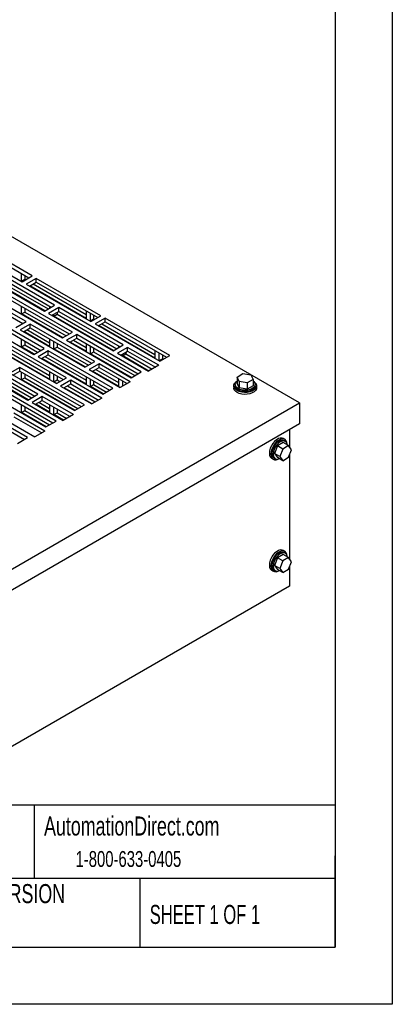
# Model space of a CAD drawing. Header units: inches. Extents: x 0 to 55, y 0 to 42.5.
# Tile 7 of 8: x 46.8 to 55, y 0 to 21.5. Entities that reach past the tile are written whole.
import ezdxf

# ---------------------------------------------------------------- set-up
doc = ezdxf.new("R2010")
doc.units = ezdxf.units.IN
doc.header["$LTSCALE"] = 5
doc.header["$MEASUREMENT"] = 0
doc.linetypes.add('CENTERX2', pattern=[0.8, 0.5, -0.1, 0.1, -0.1])
doc.layers.add('TEXT', color=140, linetype='Continuous', lineweight=25)
doc.styles.add('SLDTEXTSTYLE0', font='TXT', dxfattribs={"width": 0.7})
doc.styles.add('SLDTEXTSTYLE1', font='TXT', dxfattribs={"width": 0.65})

msp = doc.modelspace()

# ---------------------------------------------------------------- linework, layer by layer
at = {"color": 7, "linetype": 'Continuous'}
for p, q in [((55, 42.501), (55, 0.001)), ((55, 0.001), (0, 0.001))]:
    msp.add_line(p, q, dxfattribs=at)
for p, q in [((52.973, 13.158), (39.185, 21.118)), ((45.484, 16.626), (46.898, 15.809)), ((47.119, 15.937), (45.705, 16.753)), ((45.705, 16.672), (47.049, 15.896)), ((45.974, 15.986), (47.388, 15.169)), ((46.16, 15.969), (47.467, 15.215)), ((47.609, 15.297), (46.195, 16.113)), ((46.195, 16.032), (47.538, 15.256)), ((46.888, 15.824), (46.888, 15.989)), ((46.959, 15.948), (46.959, 15.865)), ((46.987, 14.938), (45.573, 15.754)), ((47.396, 15.174), (46.089, 15.928)), ((46.888, 15.824), (46.959, 15.865)), ((46.906, 15.814), (46.888, 15.824)), ((46.898, 15.809), (47.119, 15.937)), ((46.959, 15.865), (46.977, 15.855)), ((47.211, 15.884), (46.99, 15.756)), ((46.99, 15.756), (48.405, 14.94)), ((47.061, 15.715), (47.211, 15.802)), ((47.14, 15.761), (48.302, 15.09)), ((48.626, 15.067), (47.211, 15.884)), ((47.211, 15.802), (47.211, 15.884)), ((47.211, 15.802), (48.555, 15.027)), ((45.573, 15.673), (46.916, 14.897)), ((48.003, 14.708), (46.589, 15.525)), ((48.302, 15.008), (47.069, 15.72)), ((46.368, 15.397), (47.782, 14.581)), ((46.589, 15.443), (47.933, 14.667)), ((47.388, 15.169), (47.609, 15.297)), ((47.381, 14.349), (45.967, 15.165)), ((45.967, 15.084), (47.31, 14.308)), ((46.888, 15.106), (46.888, 15.27)), ((46.888, 15.106), (46.959, 15.147)), ((47.79, 14.585), (46.888, 15.106)), ((46.959, 15.23), (46.959, 15.147)), ((46.959, 15.147), (47.861, 14.626)), ((47.701, 15.244), (47.48, 15.116)), ((47.48, 15.116), (48.894, 14.3)), ((47.503, 15.277), (47.503, 15.236)), ((47.551, 15.076), (47.701, 15.162)), ((47.595, 15.059), (47.595, 15.101)), ((47.595, 15.059), (47.666, 15.1)), ((47.666, 15.142), (47.666, 15.1)), ((47.666, 15.1), (48.973, 14.345)), ((49.115, 14.427), (47.701, 15.244)), ((47.701, 15.162), (47.701, 15.244)), ((47.701, 15.162), (49.044, 14.387)), ((48.302, 15.172), (48.302, 15.008)), ((48.394, 14.955), (48.394, 15.119)), ((45.746, 15.038), (47.16, 14.221)), ((46.766, 14.81), (46.987, 14.938)), ((47.079, 14.885), (46.858, 14.757)), ((48.493, 14.068), (47.079, 14.885)), ((47.079, 14.803), (47.079, 14.885)), ((48.902, 14.304), (47.595, 15.059)), ((48.394, 14.955), (48.465, 14.996)), ((48.412, 14.944), (48.394, 14.955)), ((48.405, 14.94), (48.626, 15.067)), ((48.465, 15.079), (48.465, 14.996)), ((48.465, 14.996), (48.483, 14.985)), ((48.717, 15.014), (48.496, 14.887)), ((48.496, 14.887), (49.911, 14.07)), ((48.567, 14.846), (48.717, 14.933)), ((48.646, 14.891), (49.808, 14.22)), ((50.132, 14.198), (48.717, 15.014)), ((48.717, 14.933), (48.717, 15.014)), ((48.717, 14.933), (50.061, 14.157)), ((46.858, 14.757), (48.272, 13.941)), ((46.928, 14.716), (47.079, 14.803)), ((47.503, 14.394), (46.936, 14.721)), ((47.007, 14.762), (47.503, 14.475)), ((47.079, 14.803), (48.422, 14.027)), ((47.782, 14.581), (48.003, 14.708)), ((48.095, 14.655), (47.874, 14.528)), ((49.509, 13.839), (48.095, 14.655)), ((48.095, 14.573), (48.095, 14.655)), ((49.808, 14.139), (48.575, 14.85)), ((47.871, 13.709), (46.456, 14.525)), ((46.456, 14.444), (47.8, 13.668)), ((46.888, 14.387), (46.888, 14.552)), ((46.959, 14.511), (46.959, 14.428)), ((47.503, 14.558), (47.503, 14.394)), ((47.595, 14.34), (47.595, 14.505)), ((47.666, 14.464), (47.666, 14.381)), ((47.874, 14.528), (49.288, 13.711)), ((47.945, 14.487), (48.095, 14.573)), ((48.302, 14.289), (47.953, 14.491)), ((48.023, 14.532), (48.302, 14.371)), ((48.095, 14.573), (49.439, 13.798)), ((48.302, 14.454), (48.302, 14.289)), ((46.236, 14.398), (47.65, 13.581)), ((47.503, 13.675), (46.314, 14.361)), ((46.385, 14.402), (47.503, 13.757)), ((46.888, 14.387), (46.959, 14.428)), ((47.168, 14.226), (46.888, 14.387)), ((46.959, 14.428), (47.238, 14.267)), ((47.16, 14.221), (47.381, 14.349)), ((47.473, 14.296), (47.252, 14.168)), ((48.887, 13.479), (47.473, 14.296)), ((47.473, 14.214), (47.473, 14.296)), ((47.595, 14.34), (47.666, 14.381)), ((48.28, 13.945), (47.595, 14.34)), ((47.666, 14.381), (48.35, 13.986)), ((48.394, 14.236), (48.394, 14.401)), ((48.394, 14.236), (48.465, 14.277)), ((49.296, 13.716), (48.394, 14.236)), ((48.465, 14.36), (48.465, 14.277)), ((48.465, 14.277), (49.367, 13.756)), ((48.894, 14.3), (49.115, 14.427)), ((49.207, 14.374), (48.986, 14.247)), ((48.986, 14.247), (49.669, 13.853)), ((49.009, 14.407), (49.009, 14.366)), ((49.057, 14.206), (49.207, 14.293)), ((49.101, 14.19), (49.101, 14.232)), ((49.101, 14.19), (49.172, 14.23)), ((49.172, 14.272), (49.172, 14.23)), ((49.172, 14.23), (49.747, 13.898)), ((49.889, 13.981), (49.207, 14.374)), ((49.207, 14.293), (49.207, 14.374)), ((49.207, 14.293), (49.819, 13.94)), ((49.808, 14.303), (49.808, 14.139)), ((49.9, 14.086), (49.9, 14.25)), ((45.613, 14.039), (47.027, 13.222)), ((47.248, 13.35), (45.834, 14.166)), ((45.834, 14.085), (47.178, 13.309)), ((47.252, 14.168), (48.666, 13.352)), ((47.323, 14.127), (47.473, 14.214)), ((48.302, 13.571), (47.33, 14.132)), ((47.401, 14.173), (48.302, 13.653)), ((47.473, 14.214), (48.816, 13.439)), ((48.272, 13.941), (48.493, 14.068)), ((48.585, 14.015), (48.364, 13.888)), ((49.267, 13.621), (48.585, 14.015)), ((48.585, 13.934), (48.585, 14.015)), ((49.676, 13.857), (49.101, 14.19)), ((49.9, 14.086), (49.971, 14.126)), ((49.919, 14.075), (49.9, 14.086)), ((49.911, 14.07), (50.132, 14.198)), ((49.971, 14.209), (49.971, 14.126)), ((49.971, 14.126), (49.989, 14.116)), ((46.16, 13.814), (47.106, 13.267)), ((46.851, 13.937), (46.63, 13.809)), ((46.63, 13.809), (48.044, 12.993)), ((46.7, 13.768), (46.851, 13.855)), ((48.265, 13.12), (46.851, 13.937)), ((46.851, 13.855), (46.851, 13.937)), ((46.851, 13.855), (48.194, 13.079)), ((46.888, 13.669), (46.888, 13.834)), ((46.959, 13.793), (46.959, 13.71)), ((47.503, 13.84), (47.503, 13.675)), ((48.364, 13.888), (49.046, 13.494)), ((48.435, 13.847), (48.585, 13.934)), ((49.009, 13.524), (48.442, 13.851)), ((48.513, 13.892), (49.009, 13.606)), ((48.585, 13.934), (49.197, 13.58)), ((49.288, 13.711), (49.509, 13.839)), ((49.889, 13.981), (49.669, 13.853)), ((51.606, 13.725), (51.733, 13.799)), ((51.733, 13.799), (51.908, 13.772)), ((47.035, 13.227), (46.089, 13.773)), ((47.643, 12.761), (46.228, 13.577)), ((46.888, 13.669), (46.959, 13.71)), ((48.051, 12.997), (46.888, 13.669)), ((46.959, 13.71), (48.122, 13.038)), ((47.595, 13.622), (47.595, 13.787)), ((47.595, 13.622), (47.666, 13.663)), ((47.657, 13.586), (47.595, 13.622)), ((47.65, 13.581), (47.871, 13.709)), ((47.666, 13.746), (47.666, 13.663)), ((47.666, 13.663), (47.728, 13.627)), ((47.963, 13.656), (47.742, 13.528)), ((47.812, 13.488), (47.963, 13.574)), ((48.645, 13.262), (47.963, 13.656)), ((47.963, 13.574), (47.963, 13.656)), ((47.963, 13.574), (48.574, 13.221)), ((48.302, 13.736), (48.302, 13.571)), ((48.394, 13.518), (48.394, 13.683)), ((48.465, 13.642), (48.465, 13.559)), ((49.009, 13.689), (49.009, 13.524)), ((49.267, 13.621), (49.046, 13.494)), ((49.101, 13.525), (49.101, 13.636)), ((49.172, 13.595), (49.172, 13.566)), ((51.653, 13.624), (51.606, 13.725)), ((51.606, 13.725), (51.606, 13.588)), ((51.653, 13.488), (51.606, 13.588)), ((51.827, 13.597), (51.653, 13.624)), ((51.653, 13.624), (51.653, 13.488)), ((51.954, 13.671), (51.827, 13.597)), ((51.827, 13.597), (51.827, 13.461)), ((51.908, 13.772), (51.954, 13.671)), ((51.954, 13.671), (51.954, 13.534)), ((46.007, 13.45), (47.422, 12.633)), ((46.228, 13.496), (47.572, 12.72)), ((47.742, 13.528), (48.424, 13.135)), ((48.432, 13.139), (47.82, 13.492)), ((47.891, 13.533), (48.502, 13.18)), ((48.394, 13.518), (48.465, 13.559)), ((48.674, 13.356), (48.394, 13.518)), ((48.465, 13.559), (48.745, 13.397)), ((48.666, 13.352), (48.887, 13.479)), ((51.53, 13.531), (51.53, 13.49)), ((51.561, 13.561), (51.561, 13.531)), ((51.827, 13.461), (51.653, 13.488)), ((51.954, 13.534), (51.827, 13.461)), ((51.999, 13.531), (51.999, 13.561)), ((52.03, 13.49), (52.03, 13.531)), ((47.02, 12.402), (45.606, 13.218)), ((45.814, 9.025), (52.973, 13.158)), ((47.027, 13.222), (47.248, 13.35)), ((47.34, 13.297), (47.119, 13.169)), ((47.119, 13.169), (47.802, 12.775)), ((47.19, 13.128), (47.34, 13.215)), ((47.268, 13.174), (47.503, 13.038)), ((48.023, 12.903), (47.34, 13.297)), ((47.34, 13.215), (47.34, 13.297)), ((47.34, 13.215), (47.952, 12.862)), ((48.645, 13.262), (48.424, 13.135)), ((52.973, 13.158), (52.973, 12.699)), ((45.606, 13.137), (46.95, 12.361)), ((47.4, 12.544), (46.718, 12.938)), ((46.888, 12.95), (46.888, 13.115)), ((46.888, 12.95), (46.959, 12.991)), ((47.429, 12.638), (46.888, 12.95)), ((46.959, 13.074), (46.959, 12.991)), ((46.959, 12.991), (47.5, 12.679)), ((47.503, 12.956), (47.198, 13.133)), ((47.503, 13.121), (47.503, 12.956)), ((47.595, 12.903), (47.595, 13.068)), ((47.595, 12.903), (47.666, 12.944)), ((47.666, 13.027), (47.666, 12.944)), ((47.666, 12.944), (47.88, 12.82)), ((48.044, 12.993), (48.265, 13.12)), ((46.497, 12.81), (47.18, 12.416)), ((46.718, 12.856), (47.33, 12.503)), ((47.422, 12.633), (47.643, 12.761)), ((47.809, 12.78), (47.595, 12.903)), ((48.023, 12.903), (47.802, 12.775)), ((52.973, 12.699), (45.814, 8.566)), ((47.4, 12.544), (47.18, 12.416)), ((52.752, 12.572), (52.752, 12.193)), ((46.799, 12.274), (47.02, 12.402)), ((52.613, 12.292), (52.485, 12.219)), ((52.648, 12.359), (52.612, 12.38)), ((52.731, 12.224), (52.613, 12.292)), ((52.658, 12.317), (52.632, 12.332)), ((52.485, 12.219), (52.421, 12.054)), ((52.603, 12.15), (52.485, 12.219)), ((52.603, 12.15), (52.54, 11.986)), ((52.731, 12.224), (52.603, 12.15)), ((52.795, 12.133), (52.731, 12.224)), ((52.731, 11.969), (52.795, 12.133)), ((52.362, 11.947), (52.398, 11.926)), ((52.413, 11.953), (52.439, 11.938)), ((52.54, 11.986), (52.421, 12.054)), ((52.421, 12.054), (52.485, 11.963)), ((52.603, 11.895), (52.485, 11.963)), ((52.54, 11.986), (52.603, 11.895)), ((52.603, 11.895), (52.731, 11.969)), ((52.752, 12.024), (52.752, 9.744)), ((52.648, 9.91), (52.612, 9.93)), ((52.485, 9.769), (52.421, 9.605)), ((52.613, 9.843), (52.485, 9.769)), ((52.603, 9.701), (52.485, 9.769)), ((52.603, 9.701), (52.54, 9.536)), ((52.731, 9.774), (52.603, 9.701)), ((52.731, 9.774), (52.613, 9.843)), ((52.658, 9.868), (52.632, 9.883)), ((52.795, 9.683), (52.731, 9.774)), ((52.362, 9.497), (52.398, 9.477)), ((52.413, 9.504), (52.439, 9.489)), ((52.54, 9.536), (52.421, 9.605)), ((52.421, 9.605), (52.485, 9.514)), ((52.603, 9.445), (52.485, 9.514)), ((52.54, 9.536), (52.603, 9.445)), ((52.603, 9.445), (52.731, 9.519)), ((52.731, 9.519), (52.795, 9.683)), ((52.752, 9.574), (52.752, 9.152)), ((52.752, 9.152), (45.681, 5.07))]:
    msp.add_line(p, q)
at = {"flags": 128}
for points in [[(51.967, 13.627), (51.994, 13.606), (52.019, 13.574), (52.03, 13.54), (52.026, 13.505), (52.008, 13.472), (51.977, 13.442), (51.934, 13.417), (51.883, 13.399), (51.825, 13.389), (51.765, 13.387), (51.706, 13.393), (51.651, 13.407), (51.603, 13.429), (51.566, 13.456), (51.541, 13.488), (51.531, 13.522), (51.534, 13.557), (51.552, 13.59), (51.583, 13.62), (51.593, 13.627)], [(51.954, 13.638), (51.97, 13.624), (51.991, 13.594), (51.999, 13.561), (51.991, 13.529), (51.97, 13.498), (51.935, 13.472), (51.889, 13.452), (51.837, 13.439), (51.78, 13.435), (51.724, 13.439), (51.671, 13.452), (51.625, 13.472), (51.591, 13.498), (51.569, 13.529), (51.561, 13.561), (51.569, 13.594), (51.591, 13.624), (51.606, 13.638)], [(52.03, 13.49), (52.026, 13.464), (52.008, 13.431), (51.977, 13.401), (51.934, 13.377), (51.883, 13.359), (51.825, 13.348), (51.765, 13.346), (51.706, 13.352), (51.651, 13.367), (51.603, 13.388), (51.566, 13.415), (51.541, 13.447), (51.531, 13.481), (51.53, 13.49)], [(51.999, 13.531), (51.991, 13.498), (51.97, 13.468), (51.935, 13.442), (51.889, 13.422), (51.837, 13.409), (51.78, 13.405), (51.724, 13.409), (51.671, 13.422), (51.625, 13.442), (51.591, 13.468), (51.569, 13.498), (51.561, 13.531), (51.561, 13.531)], [(52.612, 12.38), (52.588, 12.389), (52.55, 12.39), (52.509, 12.378), (52.466, 12.354), (52.425, 12.318), (52.387, 12.273), (52.355, 12.222), (52.331, 12.168), (52.316, 12.113), (52.31, 12.061), (52.316, 12.015), (52.331, 11.978), (52.355, 11.952), (52.362, 11.947)], [(52.699, 12.257), (52.694, 12.291), (52.679, 12.328), (52.655, 12.355), (52.623, 12.369), (52.585, 12.37), (52.544, 12.358), (52.501, 12.333), (52.46, 12.298), (52.422, 12.253), (52.39, 12.202), (52.366, 12.147), (52.351, 12.093), (52.346, 12.041), (52.351, 11.995), (52.366, 11.958), (52.39, 11.931), (52.422, 11.917), (52.46, 11.916), (52.501, 11.928), (52.512, 11.933)], [(52.632, 12.332), (52.6, 12.342), (52.563, 12.339), (52.523, 12.322), (52.483, 12.292), (52.445, 12.253), (52.413, 12.206), (52.389, 12.155), (52.373, 12.103), (52.368, 12.054), (52.373, 12.01), (52.389, 11.976), (52.413, 11.953), (52.413, 11.953)], [(52.702, 12.241), (52.698, 12.26), (52.683, 12.294), (52.658, 12.317), (52.626, 12.327), (52.589, 12.323), (52.549, 12.306), (52.509, 12.277), (52.471, 12.238), (52.439, 12.191), (52.415, 12.14), (52.399, 12.088), (52.394, 12.039), (52.399, 11.995), (52.415, 11.961), (52.439, 11.938), (52.471, 11.928), (52.509, 11.932), (52.528, 11.939)], [(52.612, 9.93), (52.588, 9.94), (52.55, 9.941), (52.509, 9.929), (52.466, 9.904), (52.425, 9.868), (52.387, 9.824), (52.355, 9.773), (52.331, 9.718), (52.316, 9.663), (52.31, 9.612), (52.316, 9.566), (52.331, 9.528), (52.355, 9.502), (52.362, 9.497)], [(52.699, 9.807), (52.694, 9.841), (52.679, 9.879), (52.655, 9.905), (52.623, 9.919), (52.585, 9.92), (52.544, 9.908), (52.501, 9.884), (52.46, 9.848), (52.422, 9.803), (52.39, 9.752), (52.366, 9.698), (52.351, 9.643), (52.346, 9.591), (52.351, 9.545), (52.366, 9.508), (52.39, 9.482), (52.422, 9.467), (52.46, 9.466), (52.501, 9.478), (52.512, 9.484)], [(52.632, 9.883), (52.6, 9.893), (52.563, 9.889), (52.523, 9.872), (52.483, 9.843), (52.445, 9.803), (52.413, 9.756), (52.389, 9.705), (52.373, 9.653), (52.368, 9.604), (52.373, 9.561), (52.389, 9.527), (52.413, 9.504), (52.413, 9.504)], [(52.702, 9.791), (52.698, 9.811), (52.683, 9.845), (52.658, 9.868), (52.626, 9.878), (52.589, 9.874), (52.549, 9.857), (52.509, 9.828), (52.471, 9.788), (52.439, 9.741), (52.415, 9.69), (52.399, 9.638), (52.394, 9.589), (52.399, 9.546), (52.415, 9.512), (52.439, 9.489), (52.471, 9.479), (52.509, 9.483), (52.528, 9.489)]]:
    msp.add_lwpolyline(points, dxfattribs=at)
at = {"layer": 'TEXT'}
for p, q in [((53.75, 41.25), (53.75, 1.25)), ((53.75, 4.356), (1.25, 4.356)), ((47.161, 4.356), (47.161, 2.75)), ((53.75, 1.25), (53.75, 3.25)), ((53.75, 2.75), (1.25, 2.75)), ((49.478, 2.75), (49.478, 1.25)), ((1.25, 1.25), (53.75, 1.25))]:
    msp.add_line(p, q, dxfattribs=at)

# ---------------------------------------------------------------- texts
at = {"layer": 'TEXT', "linetype": 'CENTERX2', "lineweight": 18}
for s, insert, char_height, attachment_point, style in [('AutomationDirect.com', (47.381, 4.11), 0.41667, 1, 'SLDTEXTSTYLE0'), ('1-800-633-0405', (48.069, 3.354), 0.34722, 1, 'SLDTEXTSTYLE0'), ('LATEST VERSION', (46.172, 2.631), 0.41667, 2, 'SLDTEXTSTYLE0'), ('SHEET 1 OF 1', (49.693, 2.175), 0.41667, 1, 'SLDTEXTSTYLE1')]:
    msp.add_mtext(s, dxfattribs=dict(at, insert=insert, char_height=char_height, attachment_point=attachment_point, style=style))

doc.saveas('drawing.dxf')
